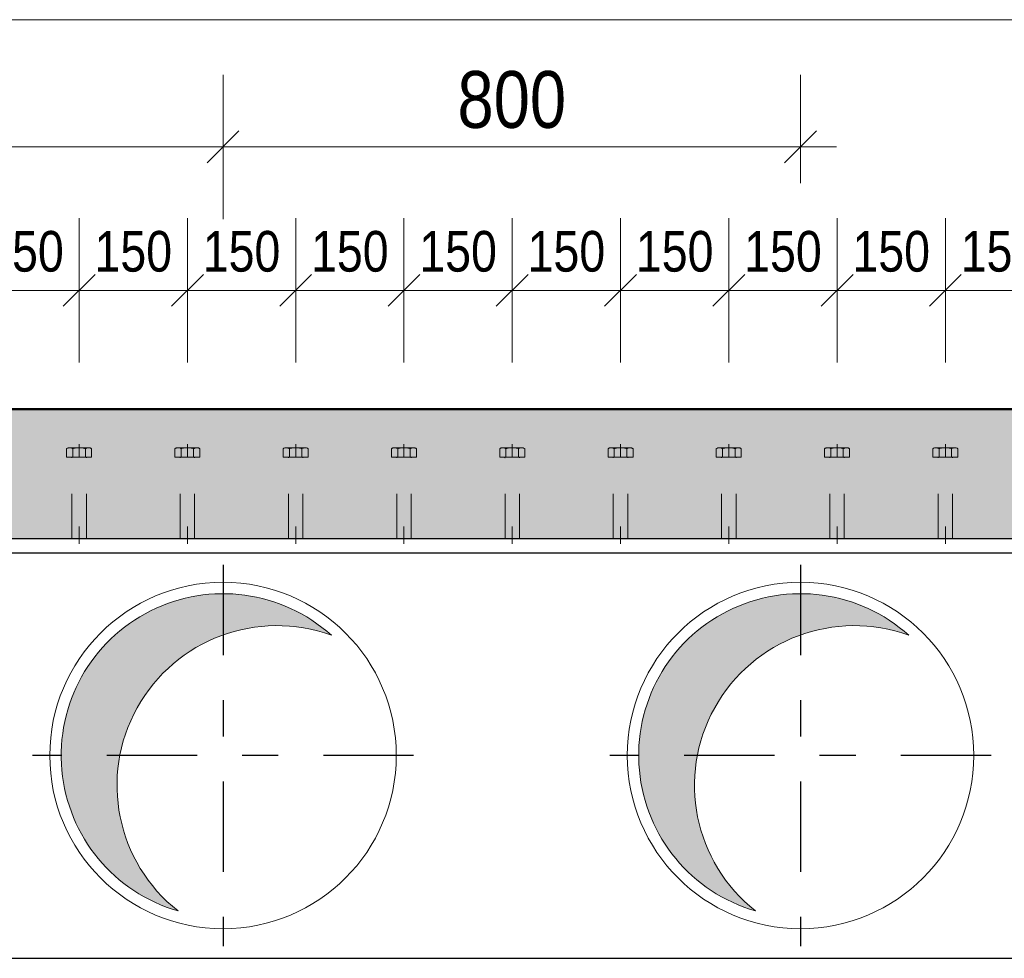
# Model space of a CAD drawing. Header units: millimetres. Extents: x -8.5 to 60.3, y 0 to 42.
# Tile 98 of 109: x 32.9 to 35.7, y 22.9 to 25.5. Entities that reach past the tile are written whole.
import ezdxf

# ---------------------------------------------------------------- set-up
doc = ezdxf.new("R2010")
doc.units = ezdxf.units.MM
doc.linetypes.add('DASHDOT', pattern=[1, 0.5, -0.25, 0, -0.25])
doc.linetypes.add('HIDDEN', pattern=[0.375, 0.25, -0.125])
doc.styles.add('Arial Narrow', font='ARIALN.TTF')
doc.dimstyles.new('Arch_Strakon_dimstyle', dxfattribs={"dimtxt": 11.25, "dimasz": 1, "dimexe": 1.25, "dimexo": 0.0625, "dimgap": 1, "dimtad": 0, "dimdec": 3, "dimzin": 12, "dimdsep": 46, "dimtxsty": 'Arial Narrow', "dimblk": 'Arrowhead_Tick', "dimsah": 1, "dimcen": 0, "dimse1": 1, "dimse2": 1, "dimclrd": 6, "dimclrt": 3, "dimazin": 0, "dimtfac": 1, "dimtdec": 4, "dimtmove": 0, "dimatfit": 3, "dimldrblk": 'NONE', "dimfxl": 1, "dimtvp": 1, "dimtolj": 1, "dimtzin": 0, "dimlwd": 13, "dimarcsym": 2})

# ---------------------------------------------------------------- blocks, each defined once
blk = doc.blocks.new('Arrowhead_Tick')
at = {"color": 0, "linetype": 'Continuous', "lineweight": -2, "ltscale": 0.5}
for p, q in [((0, 20), (0, -10)), ((-1, 0), (0, 0)), ((10, 0), (0, 0))]:
    blk.add_line(p, q, dxfattribs=at)
at = {"color": 2, "linetype": 'Continuous', "lineweight": 35, "ltscale": 0.5}
blk.add_line((4.42, 4.42), (-4.42, -4.42), dxfattribs=at)
blk = doc.blocks.new('*D87')
at = {"color": 6, "linetype": 'Continuous', "lineweight": 13}
blk.add_line((31.9028, 25.1388), (33.4828, 25.1388), dxfattribs=at)
at = {"layer": 'Defpoints', "color": 0}
for p in [(33.4928, 25.1388), (31.8928, 23.9805), (33.4928, 23.9805)]:
    blk.add_point(p, dxfattribs=at)
at = {"color": 6, "lineweight": 13, "xscale": 0.01, "yscale": 0.01, "zscale": 0.01}
blk.add_blockref('Arrowhead_Tick', (33.4928, 25.1388), dxfattribs=at)
at = {"color": 6, "lineweight": 13, "xscale": 0.01, "yscale": 0.01, "zscale": 0.01, "rotation": 180}
blk.add_blockref('Arrowhead_Tick', (31.8928, 25.1388), dxfattribs=at)
at = {"color": 2, "lineweight": -2, "insert": (32.6928, 25.2692), "char_height": 0.1575, "attachment_point": 5, "style": 'Arial Narrow'}
blk.add_mtext('\\A1;800', dxfattribs=at)
blk = doc.blocks.new('_None')
blk = doc.blocks.new('*D88')
at = {"color": 6, "linetype": 'Continuous', "lineweight": 13}
blk.add_line((33.5028, 25.1388), (35.0828, 25.1388), dxfattribs=at)
at = {"layer": 'Defpoints', "color": 0}
for p in [(35.0928, 25.1388), (33.4928, 23.9805), (35.0928, 23.9009)]:
    blk.add_point(p, dxfattribs=at)
at = {"color": 6, "lineweight": 13, "xscale": 0.01, "yscale": 0.01, "zscale": 0.01}
blk.add_blockref('Arrowhead_Tick', (35.0928, 25.1388), dxfattribs=at)
at = {"color": 6, "lineweight": 13, "xscale": 0.01, "yscale": 0.01, "zscale": 0.01, "rotation": 180.0000000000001}
blk.add_blockref('Arrowhead_Tick', (33.4928, 25.1388), dxfattribs=at)
at = {"color": 2, "lineweight": -2, "insert": (34.2928, 25.2692), "char_height": 0.1575, "attachment_point": 5, "style": 'Arial Narrow'}
blk.add_mtext('\\A1;800', dxfattribs=at)
blk = doc.blocks.new('*D111')
at = {"color": 6, "linetype": 'Continuous', "lineweight": 13}
blk.add_line((34.9041, 24.7414), (35.1841, 24.7414), dxfattribs=at)
at = {"layer": 'Defpoints', "color": 0}
for p in [(35.1941, 24.7414), (34.8941, 24.3153), (35.1941, 24.3153)]:
    blk.add_point(p, dxfattribs=at)
at = {"color": 6, "lineweight": 13, "xscale": 0.01, "yscale": 0.01, "zscale": 0.01}
blk.add_blockref('Arrowhead_Tick', (35.1941, 24.7414), dxfattribs=at)
at = {"color": 6, "lineweight": 13, "xscale": 0.01, "yscale": 0.01, "zscale": 0.01, "rotation": 180}
blk.add_blockref('Arrowhead_Tick', (34.8941, 24.7414), dxfattribs=at)
at = {"color": 3, "lineweight": 35, "insert": (35.0441, 24.8488), "char_height": 0.1125, "attachment_point": 5, "style": 'Arial Narrow'}
blk.add_mtext('\\A1;150', dxfattribs=at)
blk = doc.blocks.new('*D112')
at = {"color": 6, "linetype": 'Continuous', "lineweight": 13}
blk.add_line((35.2041, 24.7414), (35.4841, 24.7414), dxfattribs=at)
at = {"layer": 'Defpoints', "color": 0}
for p in [(35.4941, 24.7414), (35.1941, 24.3153), (35.4941, 24.3153)]:
    blk.add_point(p, dxfattribs=at)
at = {"color": 6, "lineweight": 13, "xscale": 0.01, "yscale": 0.01, "zscale": 0.01}
blk.add_blockref('Arrowhead_Tick', (35.4941, 24.7414), dxfattribs=at)
at = {"color": 6, "lineweight": 13, "xscale": 0.01, "yscale": 0.01, "zscale": 0.01, "rotation": 180}
blk.add_blockref('Arrowhead_Tick', (35.1941, 24.7414), dxfattribs=at)
at = {"color": 3, "lineweight": 35, "insert": (35.3441, 24.8488), "char_height": 0.1125, "attachment_point": 5, "style": 'Arial Narrow'}
blk.add_mtext('\\A1;150', dxfattribs=at)
blk = doc.blocks.new('*D113')
at = {"color": 6, "linetype": 'Continuous', "lineweight": 13}
blk.add_line((35.5041, 24.7414), (35.7841, 24.7414), dxfattribs=at)
at = {"layer": 'Defpoints', "color": 0}
for p in [(35.7941, 24.7414), (35.4941, 24.3153), (35.7941, 24.3153)]:
    blk.add_point(p, dxfattribs=at)
at = {"color": 6, "lineweight": 13, "xscale": 0.01, "yscale": 0.01, "zscale": 0.01}
blk.add_blockref('Arrowhead_Tick', (35.7941, 24.7414), dxfattribs=at)
at = {"color": 6, "lineweight": 13, "xscale": 0.01, "yscale": 0.01, "zscale": 0.01, "rotation": 180}
blk.add_blockref('Arrowhead_Tick', (35.4941, 24.7414), dxfattribs=at)
at = {"color": 3, "lineweight": 35, "insert": (35.6441, 24.8488), "char_height": 0.1125, "attachment_point": 5, "style": 'Arial Narrow'}
blk.add_mtext('\\A1;150', dxfattribs=at)
blk = doc.blocks.new('*D169')
at = {"color": 6, "linetype": 'Continuous', "lineweight": 13}
blk.add_line((32.8041, 24.7414), (33.0841, 24.7414), dxfattribs=at)
at = {"layer": 'Defpoints', "color": 0}
for p in [(33.0941, 24.7414), (32.7941, 24.3153), (33.0941, 24.3153)]:
    blk.add_point(p, dxfattribs=at)
at = {"color": 6, "lineweight": 13, "xscale": 0.01, "yscale": 0.01, "zscale": 0.01}
blk.add_blockref('Arrowhead_Tick', (33.0941, 24.7414), dxfattribs=at)
at = {"color": 6, "lineweight": 13, "xscale": 0.01, "yscale": 0.01, "zscale": 0.01, "rotation": 180}
blk.add_blockref('Arrowhead_Tick', (32.7941, 24.7414), dxfattribs=at)
at = {"color": 3, "lineweight": 35, "insert": (32.9441, 24.8488), "char_height": 0.1125, "attachment_point": 5, "style": 'Arial Narrow'}
blk.add_mtext('\\A1;150', dxfattribs=at)
blk = doc.blocks.new('*D170')
at = {"color": 6, "linetype": 'Continuous', "lineweight": 13}
blk.add_line((33.1041, 24.7414), (33.3841, 24.7414), dxfattribs=at)
at = {"layer": 'Defpoints', "color": 0}
for p in [(33.3941, 24.7414), (33.0941, 24.3153), (33.3941, 24.3153)]:
    blk.add_point(p, dxfattribs=at)
at = {"color": 6, "lineweight": 13, "xscale": 0.01, "yscale": 0.01, "zscale": 0.01}
blk.add_blockref('Arrowhead_Tick', (33.3941, 24.7414), dxfattribs=at)
at = {"color": 6, "lineweight": 13, "xscale": 0.01, "yscale": 0.01, "zscale": 0.01, "rotation": 180}
blk.add_blockref('Arrowhead_Tick', (33.0941, 24.7414), dxfattribs=at)
at = {"color": 3, "lineweight": 35, "insert": (33.2441, 24.8488), "char_height": 0.1125, "attachment_point": 5, "style": 'Arial Narrow'}
blk.add_mtext('\\A1;150', dxfattribs=at)
blk = doc.blocks.new('*D171')
at = {"color": 6, "linetype": 'Continuous', "lineweight": 13}
blk.add_line((33.4041, 24.7414), (33.6841, 24.7414), dxfattribs=at)
at = {"layer": 'Defpoints', "color": 0}
for p in [(33.6941, 24.7414), (33.3941, 24.3153), (33.6941, 24.3153)]:
    blk.add_point(p, dxfattribs=at)
at = {"color": 6, "lineweight": 13, "xscale": 0.01, "yscale": 0.01, "zscale": 0.01}
blk.add_blockref('Arrowhead_Tick', (33.6941, 24.7414), dxfattribs=at)
at = {"color": 6, "lineweight": 13, "xscale": 0.01, "yscale": 0.01, "zscale": 0.01, "rotation": 180}
blk.add_blockref('Arrowhead_Tick', (33.3941, 24.7414), dxfattribs=at)
at = {"color": 3, "lineweight": 35, "insert": (33.5441, 24.8488), "char_height": 0.1125, "attachment_point": 5, "style": 'Arial Narrow'}
blk.add_mtext('\\A1;150', dxfattribs=at)
blk = doc.blocks.new('*D172')
at = {"color": 6, "linetype": 'Continuous', "lineweight": 13}
blk.add_line((33.7041, 24.7414), (33.9841, 24.7414), dxfattribs=at)
at = {"layer": 'Defpoints', "color": 0}
for p in [(33.9941, 24.7414), (33.6941, 24.3153), (33.9941, 24.3153)]:
    blk.add_point(p, dxfattribs=at)
at = {"color": 6, "lineweight": 13, "xscale": 0.01, "yscale": 0.01, "zscale": 0.01}
blk.add_blockref('Arrowhead_Tick', (33.9941, 24.7414), dxfattribs=at)
at = {"color": 6, "lineweight": 13, "xscale": 0.01, "yscale": 0.01, "zscale": 0.01, "rotation": 180}
blk.add_blockref('Arrowhead_Tick', (33.6941, 24.7414), dxfattribs=at)
at = {"color": 3, "lineweight": 35, "insert": (33.8441, 24.8488), "char_height": 0.1125, "attachment_point": 5, "style": 'Arial Narrow'}
blk.add_mtext('\\A1;150', dxfattribs=at)
blk = doc.blocks.new('*D173')
at = {"color": 6, "linetype": 'Continuous', "lineweight": 13}
blk.add_line((34.0041, 24.7414), (34.2841, 24.7414), dxfattribs=at)
at = {"layer": 'Defpoints', "color": 0}
for p in [(34.2941, 24.7414), (33.9941, 24.3153), (34.2941, 24.3153)]:
    blk.add_point(p, dxfattribs=at)
at = {"color": 6, "lineweight": 13, "xscale": 0.01, "yscale": 0.01, "zscale": 0.01}
blk.add_blockref('Arrowhead_Tick', (34.2941, 24.7414), dxfattribs=at)
at = {"color": 6, "lineweight": 13, "xscale": 0.01, "yscale": 0.01, "zscale": 0.01, "rotation": 180}
blk.add_blockref('Arrowhead_Tick', (33.9941, 24.7414), dxfattribs=at)
at = {"color": 3, "lineweight": 35, "insert": (34.1441, 24.8488), "char_height": 0.1125, "attachment_point": 5, "style": 'Arial Narrow'}
blk.add_mtext('\\A1;150', dxfattribs=at)
blk = doc.blocks.new('*D174')
at = {"color": 6, "linetype": 'Continuous', "lineweight": 13}
blk.add_line((34.3041, 24.7414), (34.5841, 24.7414), dxfattribs=at)
at = {"layer": 'Defpoints', "color": 0}
for p in [(34.5941, 24.7414), (34.2941, 24.3153), (34.5941, 24.3153)]:
    blk.add_point(p, dxfattribs=at)
at = {"color": 6, "lineweight": 13, "xscale": 0.01, "yscale": 0.01, "zscale": 0.01}
blk.add_blockref('Arrowhead_Tick', (34.5941, 24.7414), dxfattribs=at)
at = {"color": 6, "lineweight": 13, "xscale": 0.01, "yscale": 0.01, "zscale": 0.01, "rotation": 180}
blk.add_blockref('Arrowhead_Tick', (34.2941, 24.7414), dxfattribs=at)
at = {"color": 3, "lineweight": 35, "insert": (34.4441, 24.8488), "char_height": 0.1125, "attachment_point": 5, "style": 'Arial Narrow'}
blk.add_mtext('\\A1;150', dxfattribs=at)
blk = doc.blocks.new('*D175')
at = {"color": 6, "linetype": 'Continuous', "lineweight": 13}
blk.add_line((34.6041, 24.7414), (34.8841, 24.7414), dxfattribs=at)
at = {"layer": 'Defpoints', "color": 0}
for p in [(34.8941, 24.7414), (34.5941, 24.3153), (34.8941, 24.3153)]:
    blk.add_point(p, dxfattribs=at)
at = {"color": 6, "lineweight": 13, "xscale": 0.01, "yscale": 0.01, "zscale": 0.01}
blk.add_blockref('Arrowhead_Tick', (34.8941, 24.7414), dxfattribs=at)
at = {"color": 6, "lineweight": 13, "xscale": 0.01, "yscale": 0.01, "zscale": 0.01, "rotation": 180}
blk.add_blockref('Arrowhead_Tick', (34.5941, 24.7414), dxfattribs=at)
at = {"color": 3, "lineweight": 35, "insert": (34.7441, 24.8488), "char_height": 0.1125, "attachment_point": 5, "style": 'Arial Narrow'}
blk.add_mtext('\\A1;150', dxfattribs=at)

msp = doc.modelspace()

# ---------------------------------------------------------------- hatches: boundary and pattern name
at = {"lineweight": 18, "true_color": 0xceffce}
msp.add_hatch(color=254, dxfattribs=at).paths.add_polyline_path([(36.902769, 24.412499), (36.802769, 24.052499), (15.068069, 24.052499), (15.068069, 24.072499), (15.018069, 24.072499), (15.018069, 24.052499), (14.578069, 24.052499), (14.578069, 23.912499), (13.932419, 23.912499), (13.932419, 24.412499)])
at = {"lineweight": 18, "true_color": 0xdfdfdf}
for points in [[(33.78694, 23.790904), (33.780813, 23.796134), (33.774593, 23.801254), (33.768282, 23.806261), (33.761881, 23.811154), (33.755394, 23.815931), (33.748823, 23.820591), (33.742168, 23.825132), (33.735433, 23.829552), (33.72862, 23.833851), (33.72173, 23.838027), (33.714767, 23.842079), (33.707732, 23.846004), (33.700627, 23.849803), (33.693456, 23.853473), (33.68622, 23.857014), (33.678921, 23.860425), (33.671562, 23.863703), (33.664145, 23.866849), (33.656674, 23.869862), (33.649149, 23.872739), (33.641573, 23.875481), (33.63395, 23.878086), (33.626281, 23.880554), (33.618569, 23.882884), (33.610817, 23.885074), (33.603026, 23.887126), (33.5952, 23.889036), (33.58734, 23.890806), (33.57945, 23.892435), (33.571532, 23.893921), (33.563589, 23.895265), (33.555623, 23.896466), (33.547636, 23.897524), (33.539632, 23.898438), (33.531613, 23.899208), (33.523581, 23.899834), (33.515539, 23.900315), (33.50749, 23.900652), (33.499436, 23.900845), (33.49138, 23.900892), (33.483325, 23.900795), (33.475272, 23.900553), (33.467225, 23.900166), (33.459186, 23.899635), (33.451159, 23.89896), (33.443144, 23.89814), (33.435146, 23.897177), (33.427166, 23.89607), (33.419207, 23.89482), (33.411272, 23.893427), (33.403364, 23.891892), (33.395484, 23.890215), (33.387636, 23.888397), (33.379821, 23.886438), (33.372044, 23.884338), (33.364305, 23.8821), (33.356607, 23.879723), (33.348954, 23.877207), (33.341346, 23.874555), (33.333788, 23.871767), (33.326281, 23.868843), (33.318828, 23.865785), (33.311431, 23.862593), (33.304093, 23.859269), (33.296815, 23.855814), (33.289601, 23.852228), (33.282452, 23.848514), (33.275371, 23.844671), (33.26836, 23.840703), (33.261422, 23.836608), (33.254559, 23.83239), (33.247772, 23.828049), (33.241064, 23.823587), (33.234438, 23.819005), (33.227895, 23.814305), (33.221437, 23.809488), (33.215068, 23.804556), (33.208787, 23.79951), (33.202599, 23.794352), (33.196504, 23.789083), (33.190505, 23.783707), (33.184603, 23.778223), (33.178801, 23.772634), (33.1731, 23.766941), (33.167502, 23.761148), (33.162009, 23.755254), (33.156623, 23.749263), (33.151346, 23.743176), (33.146179, 23.736995), (33.141124, 23.730722), (33.136182, 23.72436), (33.131355, 23.71791), (33.126645, 23.711374), (33.122053, 23.704754), (33.117581, 23.698054), (33.11323, 23.691273), (33.109001, 23.684416), (33.104897, 23.677484), (33.100917, 23.670479), (33.097064, 23.663404), (33.093339, 23.656261), (33.089743, 23.649052), (33.086276, 23.64178), (33.082941, 23.634446), (33.079739, 23.627054), (33.076669, 23.619605), (33.073734, 23.612103), (33.070934, 23.604549), (33.068271, 23.596946), (33.065744, 23.589296), (33.063355, 23.581602), (33.061105, 23.573867), (33.058994, 23.566092), (33.057023, 23.55828), (33.055193, 23.550435), (33.053504, 23.542558), (33.051957, 23.534651), (33.050553, 23.526719), (33.04929, 23.518762), (33.048172, 23.510784), (33.047196, 23.502787), (33.046365, 23.494774), (33.045677, 23.486747), (33.045134, 23.478709), (33.044735, 23.470663), (33.044481, 23.46261), (33.044372, 23.454555), (33.044408, 23.446499), (33.044588, 23.438445), (33.044913, 23.430395), (33.045382, 23.422352), (33.045996, 23.41432), (33.046754, 23.406299), (33.047656, 23.398294), (33.048702, 23.390306), (33.049891, 23.382338), (33.051223, 23.374392), (33.052697, 23.366472), (33.054314, 23.35858), (33.056072, 23.350718), (33.057971, 23.342889), (33.06001, 23.335095), (33.062189, 23.327339), (33.064508, 23.319623), (33.066964, 23.311951), (33.069558, 23.304324), (33.072288, 23.296744), (33.075154, 23.289215), (33.078155, 23.281739), (33.08129, 23.274317), (33.084558, 23.266954), (33.087957, 23.25965), (33.091487, 23.252408), (33.095147, 23.245231), (33.098935, 23.238121), (33.10285, 23.23108), (33.106891, 23.224111), (33.111056, 23.217215), (33.115345, 23.210395), (33.119756, 23.203653), (33.124287, 23.196992), (33.128937, 23.190413), (33.133704, 23.183919), (33.138587, 23.177512), (33.143585, 23.171193), (33.148695, 23.164965), (33.153917, 23.15883), (33.159247, 23.15279), (33.164686, 23.146846), (33.17023, 23.141001), (33.175878, 23.135257), (33.181629, 23.129615), (33.18748, 23.124077), (33.19343, 23.118645), (33.199476, 23.113321), (33.205617, 23.108107), (33.211851, 23.103004), (33.218176, 23.098013), (33.224589, 23.093137), (33.231088, 23.088377), (33.237672, 23.083735), (33.244339, 23.079211), (33.251085, 23.074808), (33.25791, 23.070527), (33.26481, 23.06637), (33.271784, 23.062337), (33.27883, 23.058429), (33.285944, 23.054649), (33.293125, 23.050998), (33.300371, 23.047476), (33.307678, 23.044085), (33.315046, 23.040826), (33.322471, 23.037699), (33.32995, 23.034707), (33.337483, 23.031849), (33.345065, 23.029127), (33.352695, 23.026542), (33.360371, 23.024094), (33.368089, 23.021785), (33.362067, 23.026607), (33.35613, 23.031533), (33.35028, 23.036562), (33.344518, 23.041693), (33.338846, 23.046923), (33.333267, 23.052251), (33.327781, 23.057675), (33.322391, 23.063194), (33.317098, 23.068807), (33.311903, 23.07451), (33.306808, 23.080304), (33.301816, 23.086185), (33.296926, 23.092153), (33.292142, 23.098205), (33.287463, 23.104339), (33.282893, 23.110554), (33.278431, 23.116847), (33.274079, 23.123218), (33.26984, 23.129663), (33.265713, 23.136182), (33.261701, 23.142771), (33.257804, 23.149429), (33.254023, 23.156154), (33.250361, 23.162944), (33.246817, 23.169797), (33.243394, 23.17671), (33.240091, 23.183682), (33.23691, 23.190711), (33.233853, 23.197794), (33.230919, 23.204929), (33.22811, 23.212114), (33.225427, 23.219348), (33.222871, 23.226626), (33.220441, 23.233949), (33.21814, 23.241312), (33.215967, 23.248715), (33.213924, 23.256154), (33.21201, 23.263628), (33.210228, 23.271134), (33.208576, 23.278669), (33.207056, 23.286233), (33.205668, 23.293822), (33.204412, 23.301434), (33.20329, 23.309066), (33.2023, 23.316717), (33.201445, 23.324385), (33.200722, 23.332065), (33.200134, 23.339758), (33.19968, 23.347459), (33.199361, 23.355167), (33.199176, 23.36288), (33.199125, 23.370594), (33.199208, 23.378309), (33.199427, 23.38602), (33.199779, 23.393727), (33.200266, 23.401426), (33.200887, 23.409116), (33.201642, 23.416794), (33.202531, 23.424457), (33.203553, 23.432104), (33.204708, 23.439732), (33.205996, 23.447338), (33.207416, 23.454921), (33.208969, 23.462478), (33.210653, 23.470007), (33.212467, 23.477505), (33.214413, 23.484971), (33.216488, 23.492401), (33.218692, 23.499794), (33.221025, 23.507148), (33.223486, 23.51446), (33.226073, 23.521727), (33.228787, 23.528949), (33.231627, 23.536122), (33.234591, 23.543245), (33.237679, 23.550315), (33.240889, 23.55733), (33.244222, 23.564288), (33.247675, 23.571186), (33.251248, 23.578024), (33.254939, 23.584798), (33.258748, 23.591507), (33.262674, 23.598149), (33.266714, 23.604721), (33.270869, 23.611221), (33.275136, 23.617648), (33.279514, 23.624), (33.284003, 23.630275), (33.2886, 23.63647), (33.293305, 23.642584), (33.298115, 23.648616), (33.30303, 23.654562), (33.308048, 23.660422), (33.313167, 23.666194), (33.318386, 23.671875), (33.323703, 23.677465), (33.329117, 23.682961), (33.334626, 23.688362), (33.340228, 23.693666), (33.345922, 23.698872), (33.351706, 23.703977), (33.357577, 23.708981), (33.363535, 23.713882), (33.369578, 23.718679), (33.375703, 23.723369), (33.381909, 23.727952), (33.388194, 23.732426), (33.394556, 23.736789), (33.400994, 23.741041), (33.407504, 23.745181), (33.414085, 23.749206), (33.420736, 23.753116), (33.427454, 23.756909), (33.434237, 23.760584), (33.441083, 23.764141), (33.447989, 23.767578), (33.454955, 23.770894), (33.461978, 23.774088), (33.469055, 23.77716), (33.476184, 23.780107), (33.483364, 23.78293), (33.490592, 23.785627), (33.497866, 23.788197), (33.505183, 23.790641), (33.512542, 23.792957), (33.519941, 23.795143), (33.527376, 23.797201), (33.534846, 23.799129), (33.542349, 23.800926), (33.549881, 23.802592), (33.557442, 23.804127), (33.565028, 23.80553), (33.572638, 23.8068), (33.580268, 23.807937), (33.587917, 23.808941), (33.595583, 23.809812), (33.603262, 23.810549), (33.610953, 23.811152), (33.618654, 23.811621), (33.626361, 23.811955), (33.634073, 23.812155), (33.641788, 23.812221), (33.649502, 23.812152), (33.657214, 23.811949), (33.664922, 23.811611), (33.672622, 23.811139), (33.680313, 23.810533), (33.687992, 23.809793), (33.695657, 23.808919), (33.703306, 23.807912), (33.710936, 23.806771), (33.718545, 23.805498), (33.72613, 23.804092), (33.73369, 23.802554), (33.741222, 23.800885), (33.748724, 23.799084), (33.756193, 23.797154), (33.763628, 23.795093), (33.771025, 23.792903), (33.778383, 23.790584), (33.7857, 23.788138), (33.792973, 23.785564)], [(35.38694, 23.790904), (35.380813, 23.796134), (35.374593, 23.801254), (35.368282, 23.806261), (35.361881, 23.811154), (35.355394, 23.815931), (35.348823, 23.820591), (35.342168, 23.825132), (35.335433, 23.829552), (35.32862, 23.833851), (35.32173, 23.838027), (35.314767, 23.842079), (35.307732, 23.846004), (35.300627, 23.849803), (35.293456, 23.853473), (35.28622, 23.857014), (35.278921, 23.860425), (35.271562, 23.863703), (35.264145, 23.866849), (35.256674, 23.869862), (35.249149, 23.872739), (35.241573, 23.875481), (35.23395, 23.878086), (35.226281, 23.880554), (35.218569, 23.882884), (35.210817, 23.885074), (35.203026, 23.887126), (35.1952, 23.889036), (35.18734, 23.890806), (35.17945, 23.892435), (35.171532, 23.893921), (35.163589, 23.895265), (35.155623, 23.896466), (35.147636, 23.897524), (35.139632, 23.898438), (35.131613, 23.899208), (35.123581, 23.899834), (35.115539, 23.900315), (35.10749, 23.900652), (35.099436, 23.900845), (35.09138, 23.900892), (35.083325, 23.900795), (35.075272, 23.900553), (35.067225, 23.900166), (35.059186, 23.899635), (35.051159, 23.89896), (35.043144, 23.89814), (35.035146, 23.897177), (35.027166, 23.89607), (35.019207, 23.89482), (35.011272, 23.893427), (35.003364, 23.891892), (34.995484, 23.890215), (34.987636, 23.888397), (34.979821, 23.886438), (34.972044, 23.884338), (34.964305, 23.8821), (34.956607, 23.879723), (34.948954, 23.877207), (34.941346, 23.874555), (34.933788, 23.871767), (34.926281, 23.868843), (34.918828, 23.865785), (34.911431, 23.862593), (34.904093, 23.859269), (34.896815, 23.855814), (34.889601, 23.852228), (34.882452, 23.848514), (34.875371, 23.844671), (34.86836, 23.840703), (34.861422, 23.836608), (34.854559, 23.83239), (34.847772, 23.828049), (34.841064, 23.823587), (34.834438, 23.819005), (34.827895, 23.814305), (34.821437, 23.809488), (34.815068, 23.804556), (34.808787, 23.79951), (34.802599, 23.794352), (34.796504, 23.789083), (34.790505, 23.783707), (34.784603, 23.778223), (34.778801, 23.772634), (34.7731, 23.766941), (34.767502, 23.761148), (34.762009, 23.755254), (34.756623, 23.749263), (34.751346, 23.743176), (34.746179, 23.736995), (34.741124, 23.730722), (34.736182, 23.72436), (34.731355, 23.71791), (34.726645, 23.711374), (34.722053, 23.704754), (34.717581, 23.698054), (34.71323, 23.691273), (34.709001, 23.684416), (34.704897, 23.677484), (34.700917, 23.670479), (34.697064, 23.663404), (34.693339, 23.656261), (34.689743, 23.649052), (34.686276, 23.64178), (34.682941, 23.634446), (34.679739, 23.627054), (34.676669, 23.619605), (34.673734, 23.612103), (34.670934, 23.604549), (34.668271, 23.596946), (34.665744, 23.589296), (34.663355, 23.581602), (34.661105, 23.573867), (34.658994, 23.566092), (34.657023, 23.55828), (34.655193, 23.550435), (34.653504, 23.542558), (34.651957, 23.534651), (34.650553, 23.526719), (34.64929, 23.518762), (34.648172, 23.510784), (34.647196, 23.502787), (34.646365, 23.494774), (34.645677, 23.486747), (34.645134, 23.478709), (34.644735, 23.470663), (34.644481, 23.46261), (34.644372, 23.454555), (34.644408, 23.446499), (34.644588, 23.438445), (34.644913, 23.430395), (34.645382, 23.422352), (34.645996, 23.41432), (34.646754, 23.406299), (34.647656, 23.398294), (34.648702, 23.390306), (34.649891, 23.382338), (34.651223, 23.374392), (34.652697, 23.366472), (34.654314, 23.35858), (34.656072, 23.350718), (34.657971, 23.342889), (34.66001, 23.335095), (34.662189, 23.327339), (34.664508, 23.319623), (34.666964, 23.311951), (34.669558, 23.304324), (34.672288, 23.296744), (34.675154, 23.289215), (34.678155, 23.281739), (34.68129, 23.274317), (34.684558, 23.266954), (34.687957, 23.25965), (34.691487, 23.252408), (34.695147, 23.245231), (34.698935, 23.238121), (34.70285, 23.23108), (34.706891, 23.224111), (34.711056, 23.217215), (34.715345, 23.210395), (34.719756, 23.203653), (34.724287, 23.196992), (34.728937, 23.190413), (34.733704, 23.183919), (34.738587, 23.177512), (34.743585, 23.171193), (34.748695, 23.164965), (34.753917, 23.15883), (34.759247, 23.15279), (34.764686, 23.146846), (34.77023, 23.141001), (34.775878, 23.135257), (34.781629, 23.129615), (34.78748, 23.124077), (34.79343, 23.118645), (34.799476, 23.113321), (34.805617, 23.108107), (34.811851, 23.103004), (34.818176, 23.098013), (34.824589, 23.093137), (34.831088, 23.088377), (34.837672, 23.083735), (34.844339, 23.079211), (34.851085, 23.074808), (34.85791, 23.070527), (34.86481, 23.06637), (34.871784, 23.062337), (34.87883, 23.058429), (34.885944, 23.054649), (34.893125, 23.050998), (34.900371, 23.047476), (34.907678, 23.044085), (34.915046, 23.040826), (34.922471, 23.037699), (34.92995, 23.034707), (34.937483, 23.031849), (34.945065, 23.029127), (34.952695, 23.026542), (34.960371, 23.024094), (34.968089, 23.021785), (34.962067, 23.026607), (34.95613, 23.031533), (34.95028, 23.036562), (34.944518, 23.041693), (34.938846, 23.046923), (34.933267, 23.052251), (34.927781, 23.057675), (34.922391, 23.063194), (34.917098, 23.068807), (34.911903, 23.07451), (34.906808, 23.080304), (34.901816, 23.086185), (34.896926, 23.092153), (34.892142, 23.098205), (34.887463, 23.104339), (34.882893, 23.110554), (34.878431, 23.116847), (34.874079, 23.123218), (34.86984, 23.129663), (34.865713, 23.136182), (34.861701, 23.142771), (34.857804, 23.149429), (34.854023, 23.156154), (34.850361, 23.162944), (34.846817, 23.169797), (34.843394, 23.17671), (34.840091, 23.183682), (34.83691, 23.190711), (34.833853, 23.197794), (34.830919, 23.204929), (34.82811, 23.212114), (34.825427, 23.219348), (34.822871, 23.226626), (34.820441, 23.233949), (34.81814, 23.241312), (34.815967, 23.248715), (34.813924, 23.256154), (34.81201, 23.263628), (34.810228, 23.271134), (34.808576, 23.278669), (34.807056, 23.286233), (34.805668, 23.293822), (34.804412, 23.301434), (34.80329, 23.309066), (34.8023, 23.316717), (34.801445, 23.324385), (34.800722, 23.332065), (34.800134, 23.339758), (34.79968, 23.347459), (34.799361, 23.355167), (34.799176, 23.36288), (34.799125, 23.370594), (34.799208, 23.378309), (34.799427, 23.38602), (34.799779, 23.393727), (34.800266, 23.401426), (34.800887, 23.409116), (34.801642, 23.416794), (34.802531, 23.424457), (34.803553, 23.432104), (34.804708, 23.439732), (34.805996, 23.447338), (34.807416, 23.454921), (34.808969, 23.462478), (34.810653, 23.470007), (34.812467, 23.477505), (34.814413, 23.484971), (34.816488, 23.492401), (34.818692, 23.499794), (34.821025, 23.507148), (34.823486, 23.51446), (34.826073, 23.521727), (34.828787, 23.528949), (34.831627, 23.536122), (34.834591, 23.543245), (34.837679, 23.550315), (34.840889, 23.55733), (34.844222, 23.564288), (34.847675, 23.571186), (34.851248, 23.578024), (34.854939, 23.584798), (34.858748, 23.591507), (34.862674, 23.598149), (34.866714, 23.604721), (34.870869, 23.611221), (34.875136, 23.617648), (34.879514, 23.624), (34.884003, 23.630275), (34.8886, 23.63647), (34.893305, 23.642584), (34.898115, 23.648616), (34.90303, 23.654562), (34.908048, 23.660422), (34.913167, 23.666194), (34.918386, 23.671875), (34.923703, 23.677465), (34.929117, 23.682961), (34.934626, 23.688362), (34.940228, 23.693666), (34.945922, 23.698872), (34.951706, 23.703977), (34.957577, 23.708981), (34.963535, 23.713882), (34.969578, 23.718679), (34.975703, 23.723369), (34.981909, 23.727952), (34.988194, 23.732426), (34.994556, 23.736789), (35.000994, 23.741041), (35.007504, 23.745181), (35.014085, 23.749206), (35.020736, 23.753116), (35.027454, 23.756909), (35.034237, 23.760584), (35.041083, 23.764141), (35.047989, 23.767578), (35.054955, 23.770894), (35.061978, 23.774088), (35.069055, 23.77716), (35.076184, 23.780107), (35.083364, 23.78293), (35.090592, 23.785627), (35.097866, 23.788197), (35.105183, 23.790641), (35.112542, 23.792957), (35.119941, 23.795143), (35.127376, 23.797201), (35.134846, 23.799129), (35.142349, 23.800926), (35.149881, 23.802592), (35.157442, 23.804127), (35.165028, 23.80553), (35.172638, 23.8068), (35.180268, 23.807937), (35.187917, 23.808941), (35.195583, 23.809812), (35.203262, 23.810549), (35.210953, 23.811152), (35.218654, 23.811621), (35.226361, 23.811955), (35.234073, 23.812155), (35.241788, 23.812221), (35.249502, 23.812152), (35.257214, 23.811949), (35.264922, 23.811611), (35.272622, 23.811139), (35.280313, 23.810533), (35.287992, 23.809793), (35.295657, 23.808919), (35.303306, 23.807912), (35.310936, 23.806771), (35.318545, 23.805498), (35.32613, 23.804092), (35.33369, 23.802554), (35.341222, 23.800885), (35.348724, 23.799084), (35.356193, 23.797154), (35.363628, 23.795093), (35.371025, 23.792903), (35.378383, 23.790584), (35.3857, 23.788138), (35.392973, 23.785564)]]:
    msp.add_hatch(color=254, dxfattribs=at).paths.add_polyline_path(points)

# ---------------------------------------------------------------- linework, layer by layer
at = {"color": 6, "linetype": 'Continuous', "lineweight": 13, "ltscale": 0.5}
msp.add_line((14.918069, 25.491397), (37.402769, 25.491397), dxfattribs=at)
at = {"color": 4, "linetype": 'Continuous', "lineweight": 50}
msp.add_line((13.932419, 24.412499), (36.902769, 24.412499), dxfattribs=at)
at = {"color": 6, "linetype": 'HIDDEN', "lineweight": 13, "ltscale": 0.5}
for p, q in [((33.094069, 24.315251), (33.094069, 24.279251)), ((33.394069, 24.315251), (33.394069, 24.279251)), ((33.694069, 24.315251), (33.694069, 24.279251)), ((33.994069, 24.315251), (33.994069, 24.279251)), ((34.294069, 24.315251), (34.294069, 24.279251)), ((34.594069, 24.315251), (34.594069, 24.279251)), ((34.894069, 24.315251), (34.894069, 24.279251)), ((35.194069, 24.315251), (35.194069, 24.279251)), ((35.494069, 24.315251), (35.494069, 24.279251)), ((33.059427, 24.279251), (33.059427, 24.30293)), ((33.12871, 24.279251), (33.059427, 24.279251)), ((33.068088, 24.305251), (33.120049, 24.305251)), ((33.116069, 24.279251), (33.072069, 24.279251)), ((33.076748, 24.30293), (33.076748, 24.279251)), ((33.111389, 24.279251), (33.111389, 24.302915)), ((33.12871, 24.279251), (33.12871, 24.302915)), ((33.359427, 24.279251), (33.359427, 24.30293)), ((33.42871, 24.279251), (33.359427, 24.279251)), ((33.368088, 24.305251), (33.420049, 24.305251)), ((33.416069, 24.279251), (33.372069, 24.279251)), ((33.376748, 24.30293), (33.376748, 24.279251)), ((33.411389, 24.279251), (33.411389, 24.302915)), ((33.42871, 24.279251), (33.42871, 24.302915)), ((33.659427, 24.279251), (33.659427, 24.30293)), ((33.72871, 24.279251), (33.659427, 24.279251)), ((33.668088, 24.305251), (33.720049, 24.305251)), ((33.716069, 24.279251), (33.672069, 24.279251)), ((33.676748, 24.30293), (33.676748, 24.279251)), ((33.711389, 24.279251), (33.711389, 24.302915)), ((33.72871, 24.279251), (33.72871, 24.302915)), ((33.959427, 24.279251), (33.959427, 24.30293)), ((34.02871, 24.279251), (33.959427, 24.279251)), ((33.968088, 24.305251), (34.020049, 24.305251)), ((34.016069, 24.279251), (33.972069, 24.279251)), ((33.976748, 24.30293), (33.976748, 24.279251)), ((34.011389, 24.279251), (34.011389, 24.302915)), ((34.02871, 24.279251), (34.02871, 24.302915)), ((34.259427, 24.279251), (34.259427, 24.30293)), ((34.32871, 24.279251), (34.259427, 24.279251)), ((34.268088, 24.305251), (34.320049, 24.305251)), ((34.316069, 24.279251), (34.272069, 24.279251)), ((34.276748, 24.30293), (34.276748, 24.279251)), ((34.311389, 24.279251), (34.311389, 24.302915)), ((34.32871, 24.279251), (34.32871, 24.302915)), ((34.559427, 24.279251), (34.559427, 24.30293)), ((34.62871, 24.279251), (34.559427, 24.279251)), ((34.568088, 24.305251), (34.620049, 24.305251)), ((34.616069, 24.279251), (34.572069, 24.279251)), ((34.576748, 24.30293), (34.576748, 24.279251)), ((34.611389, 24.279251), (34.611389, 24.302915)), ((34.62871, 24.279251), (34.62871, 24.302915)), ((34.859427, 24.279251), (34.859427, 24.30293)), ((34.92871, 24.279251), (34.859427, 24.279251)), ((34.868088, 24.305251), (34.920049, 24.305251)), ((34.916069, 24.279251), (34.872069, 24.279251)), ((34.876748, 24.30293), (34.876748, 24.279251)), ((34.911389, 24.279251), (34.911389, 24.302915)), ((34.92871, 24.279251), (34.92871, 24.302915)), ((35.159427, 24.279251), (35.159427, 24.30293)), ((35.22871, 24.279251), (35.159427, 24.279251)), ((35.168088, 24.305251), (35.220049, 24.305251)), ((35.216069, 24.279251), (35.172069, 24.279251)), ((35.176748, 24.30293), (35.176748, 24.279251)), ((35.211389, 24.279251), (35.211389, 24.302915)), ((35.22871, 24.279251), (35.22871, 24.302915)), ((35.459427, 24.279251), (35.459427, 24.30293)), ((35.52871, 24.279251), (35.459427, 24.279251)), ((35.468088, 24.305251), (35.520049, 24.305251)), ((35.516069, 24.279251), (35.472069, 24.279251)), ((35.476748, 24.30293), (35.476748, 24.279251)), ((35.511389, 24.279251), (35.511389, 24.302915)), ((35.52871, 24.279251), (35.52871, 24.302915)), ((33.074069, 24.052499), (33.074069, 24.277251)), ((33.114069, 24.052499), (33.114069, 24.277251)), ((33.374069, 24.052499), (33.374069, 24.277251)), ((33.414069, 24.052499), (33.414069, 24.277251)), ((33.674069, 24.052499), (33.674069, 24.277251)), ((33.714069, 24.052499), (33.714069, 24.277251)), ((33.974069, 24.052499), (33.974069, 24.277251)), ((34.014069, 24.052499), (34.014069, 24.277251)), ((34.274069, 24.052499), (34.274069, 24.277251)), ((34.314069, 24.052499), (34.314069, 24.277251)), ((34.574069, 24.052499), (34.574069, 24.277251)), ((34.614069, 24.052499), (34.614069, 24.277251)), ((34.874069, 24.052499), (34.874069, 24.277251)), ((34.914069, 24.052499), (34.914069, 24.277251)), ((35.174069, 24.052499), (35.174069, 24.277251)), ((35.214069, 24.052499), (35.214069, 24.277251)), ((35.474069, 24.052499), (35.474069, 24.277251)), ((35.514069, 24.052499), (35.514069, 24.277251)), ((33.074069, 24.052499), (33.074069, 24.086718)), ((33.094069, 24.052499), (33.094069, 24.086718)), ((33.094069, 24.086718), (33.094069, 24.039251)), ((33.114069, 24.052499), (33.114069, 24.086718)), ((33.374069, 24.052499), (33.374069, 24.086718)), ((33.394069, 24.052499), (33.394069, 24.086718)), ((33.394069, 24.086718), (33.394069, 24.039251)), ((33.414069, 24.052499), (33.414069, 24.086718)), ((33.674069, 24.052499), (33.674069, 24.086718)), ((33.694069, 24.052499), (33.694069, 24.086718)), ((33.694069, 24.086718), (33.694069, 24.039251)), ((33.714069, 24.052499), (33.714069, 24.086718)), ((33.974069, 24.052499), (33.974069, 24.086718)), ((33.994069, 24.052499), (33.994069, 24.086718)), ((33.994069, 24.086718), (33.994069, 24.039251)), ((34.014069, 24.052499), (34.014069, 24.086718)), ((34.274069, 24.052499), (34.274069, 24.086718)), ((34.294069, 24.052499), (34.294069, 24.086718)), ((34.294069, 24.086718), (34.294069, 24.039251)), ((34.314069, 24.052499), (34.314069, 24.086718)), ((34.574069, 24.052499), (34.574069, 24.086718)), ((34.594069, 24.052499), (34.594069, 24.086718)), ((34.594069, 24.086718), (34.594069, 24.039251)), ((34.614069, 24.052499), (34.614069, 24.086718)), ((34.874069, 24.052499), (34.874069, 24.086718)), ((34.894069, 24.052499), (34.894069, 24.086718)), ((34.894069, 24.086718), (34.894069, 24.039251)), ((34.914069, 24.052499), (34.914069, 24.086718)), ((35.174069, 24.052499), (35.174069, 24.086718)), ((35.194069, 24.052499), (35.194069, 24.086718)), ((35.194069, 24.086718), (35.194069, 24.039251)), ((35.214069, 24.052499), (35.214069, 24.086718)), ((35.474069, 24.052499), (35.474069, 24.086718)), ((35.494069, 24.052499), (35.494069, 24.086718)), ((35.494069, 24.086718), (35.494069, 24.039251)), ((35.514069, 24.052499), (35.514069, 24.086718)), ((33.114069, 24.052499), (33.074069, 24.052499)), ((33.414069, 24.052499), (33.374069, 24.052499)), ((33.714069, 24.052499), (33.674069, 24.052499)), ((34.014069, 24.052499), (33.974069, 24.052499)), ((34.314069, 24.052499), (34.274069, 24.052499)), ((34.614069, 24.052499), (34.574069, 24.052499)), ((34.914069, 24.052499), (34.874069, 24.052499)), ((35.214069, 24.052499), (35.174069, 24.052499)), ((35.514069, 24.052499), (35.474069, 24.052499))]:
    msp.add_line(p, q, dxfattribs=at)
at = {"color": 3, "linetype": 'Continuous', "lineweight": 25}
for p, q in [((36.802769, 24.052499), (15.068069, 24.052499)), ((15.068069, 24.014499), (36.802769, 24.014499)), ((15.068069, 22.890499), (37.302769, 22.890499))]:
    msp.add_line(p, q, dxfattribs=at)
at = {"color": 10, "linetype": 'DASHDOT', "ltscale": 0.5}
for p, q in [((33.492763, 23.980499), (33.492763, 22.924499)), ((35.092763, 23.980499), (35.092763, 22.924499)), ((34.020763, 23.452499), (32.964763, 23.452499)), ((35.620763, 23.452499), (34.564763, 23.452499))]:
    msp.add_line(p, q, dxfattribs=at)
at = {"color": 5, "linetype": 'Continuous', "lineweight": 18}
for centre in [(33.492763, 23.452499), (35.092763, 23.452499)]:
    msp.add_circle(centre, 0.48, dxfattribs=at)
at = {"color": 6, "linetype": 'HIDDEN', "lineweight": 13, "ltscale": 0.5}
for centre, radius, start, end in [((33.068088, 24.287931), 0.01732, 59.99927, 120.000728), ((33.072069, 24.277251), 0.002, 0, 90.000019), ((33.094069, 24.23833), 0.066867, 74.987632, 105.009015), ((33.120049, 24.287931), 0.017307, 59.974265, 120.025735), ((33.116069, 24.277251), 0.002, 90, 180), ((33.368088, 24.287931), 0.01732, 59.99927, 120.000728), ((33.372069, 24.277251), 0.002, 0, 90.000019), ((33.394069, 24.23833), 0.066867, 74.987632, 105.009015), ((33.420049, 24.287931), 0.017307, 59.974265, 120.025735), ((33.416069, 24.277251), 0.002, 90, 180), ((33.668088, 24.287931), 0.01732, 59.99927, 120.000728), ((33.672069, 24.277251), 0.002, 0, 90.000019), ((33.694069, 24.23833), 0.066867, 74.987632, 105.009015), ((33.720049, 24.287931), 0.017307, 59.974265, 120.025735), ((33.716069, 24.277251), 0.002, 90, 180), ((33.968088, 24.287931), 0.01732, 59.99927, 120.000728), ((33.972069, 24.277251), 0.002, 0, 90.000019), ((33.994069, 24.23833), 0.066867, 74.987632, 105.009015), ((34.020049, 24.287931), 0.017307, 59.974265, 120.025735), ((34.016069, 24.277251), 0.002, 90, 180), ((34.268088, 24.287931), 0.01732, 59.99927, 120.000728), ((34.272069, 24.277251), 0.002, 0, 90.000019), ((34.294069, 24.23833), 0.066867, 74.987632, 105.009015), ((34.320049, 24.287931), 0.017307, 59.974265, 120.025735), ((34.316069, 24.277251), 0.002, 90, 180), ((34.568088, 24.287931), 0.01732, 59.99927, 120.000728), ((34.572069, 24.277251), 0.002, 0, 90.000019), ((34.594069, 24.23833), 0.066867, 74.987632, 105.009015), ((34.620049, 24.287931), 0.017307, 59.974265, 120.025735), ((34.616069, 24.277251), 0.002, 90, 180), ((34.868088, 24.287931), 0.01732, 59.99927, 120.000728), ((34.872069, 24.277251), 0.002, 0, 90.000019), ((34.894069, 24.23833), 0.066867, 74.987632, 105.009015), ((34.920049, 24.287931), 0.017307, 59.974265, 120.025735), ((34.916069, 24.277251), 0.002, 90, 180), ((35.168088, 24.287931), 0.01732, 59.99927, 120.000728), ((35.172069, 24.277251), 0.002, 0, 90.000019), ((35.194069, 24.23833), 0.066867, 74.987632, 105.009015), ((35.220049, 24.287931), 0.017307, 59.974265, 120.025735), ((35.216069, 24.277251), 0.002, 90, 180), ((35.468088, 24.287931), 0.01732, 59.99927, 120.000728), ((35.472069, 24.277251), 0.002, 0, 90.000019), ((35.494069, 24.23833), 0.066867, 74.987632, 105.009015), ((35.520049, 24.287931), 0.017307, 59.974265, 120.025735), ((35.516069, 24.277251), 0.002, 90, 180)]:
    msp.add_arc(centre, radius, start, end, dxfattribs=at)
at = {"color": 9, "linetype": 'Continuous', "lineweight": 0}
for centre, radius, start, end in [((33.492763, 23.452499), 0.448395, 47.969881, 253.856497), ((35.092763, 23.452499), 0.448395, 47.969881, 253.856497), ((33.641696, 23.369649), 0.442572, 70.012643, 231.813735), ((35.241696, 23.369649), 0.442572, 70.012643, 231.813735)]:
    msp.add_arc(centre, radius, start, end, dxfattribs=at)

# ---------------------------------------------------------------- dimensions: what is measured, and where the dimension line sits
at = {"lineweight": -2}
dim = msp.add_linear_dim(base=(33.492763, 25.138826), p1=(31.892763, 23.980499), p2=(33.492763, 23.980499), text='800', dimstyle='Arch_Strakon_dimstyle', override={"dimscale": 0.01, "dimtxt": 15.75, "dimasz": 1, "dimgap": 5, "dimtad": 1, "dimjust": 0, "dimtih": 0, "dimtoh": 0, "dimdec": 2, "dimdsep": 46, "dimtxsty": 'Arial Narrow', "dimclrd": 6, "dimclrt": 2, "dimtix": 1, "dimtofl": 255, "dimtmove": 0, "dimatfit": 2, "dimfxl": 0, "dimfxlon": 0, "dimtvp": 31.746032, "dimlwd": 13}, dxfattribs=at)
dim.commit()
dim.dimension.update_dxf_attribs({"geometry": '*D87', "text_midpoint": (32.692763, 25.138826), "dimtype": 160})
dim = msp.add_linear_dim(base=(35.092763, 25.138826), p1=(33.492763, 23.980499), p2=(35.092763, 23.900894), angle=0, text='800', dimstyle='Arch_Strakon_dimstyle', override={"dimscale": 0.01, "dimtxt": 15.75, "dimasz": 1, "dimgap": 5, "dimtad": 1, "dimjust": 0, "dimtih": 0, "dimtoh": 0, "dimdec": 2, "dimdsep": 46, "dimtxsty": 'Arial Narrow', "dimclrd": 6, "dimclrt": 2, "dimtix": 1, "dimtofl": 255, "dimtmove": 0, "dimatfit": 2, "dimfxl": 0, "dimfxlon": 0, "dimtvp": 31.746032, "dimlwd": 13}, dxfattribs=at)
dim.commit()
dim.dimension.update_dxf_attribs({"geometry": '*D88', "text_midpoint": (34.292763, 25.138826), "dimtype": 160})
at = {"lineweight": 35}
for base, p1, p2, picture, middle in [((33.094069, 24.741397), (32.794069, 24.315251), (33.094069, 24.315251), '*D169', (32.944069, 24.741397)), ((33.394069, 24.741397), (33.094069, 24.315251), (33.394069, 24.315251), '*D170', (33.244069, 24.741397)), ((33.694069, 24.741397), (33.394069, 24.315251), (33.694069, 24.315251), '*D171', (33.544069, 24.741397)), ((33.994069, 24.741397), (33.694069, 24.315251), (33.994069, 24.315251), '*D172', (33.844069, 24.741397)), ((34.294069, 24.741397), (33.994069, 24.315251), (34.294069, 24.315251), '*D173', (34.144069, 24.741397)), ((34.594069, 24.741397), (34.294069, 24.315251), (34.594069, 24.315251), '*D174', (34.444069, 24.741397)), ((34.894069, 24.741397), (34.594069, 24.315251), (34.894069, 24.315251), '*D175', (34.744069, 24.741397)), ((35.194069, 24.741397), (34.894069, 24.315251), (35.194069, 24.315251), '*D111', (35.044069, 24.741397)), ((35.494069, 24.741397), (35.194069, 24.315251), (35.494069, 24.315251), '*D112', (35.344069, 24.741397)), ((35.794069, 24.741397), (35.494069, 24.315251), (35.794069, 24.315251), '*D113', (35.644069, 24.741397))]:
    dim = msp.add_linear_dim(base=base, p1=p1, p2=p2, text='150', dimstyle='Arch_Strakon_dimstyle', override={"dimscale": 0.01, "dimtxt": 11.25, "dimasz": 1, "dimgap": 5, "dimtad": 1, "dimjust": 0, "dimtih": 0, "dimtoh": 0, "dimdec": 3, "dimdsep": 46, "dimtxsty": 'Arial Narrow', "dimclrd": 6, "dimclrt": 3, "dimtix": 1, "dimtofl": 255, "dimtmove": 0, "dimatfit": 2, "dimfxl": 0, "dimfxlon": 0, "dimtvp": 44.444444, "dimlwd": 13}, dxfattribs=at)
    dim.commit()
    dim.dimension.update_dxf_attribs({"geometry": picture, "text_midpoint": middle, "dimtype": 160})

doc.saveas('drawing.dxf')
